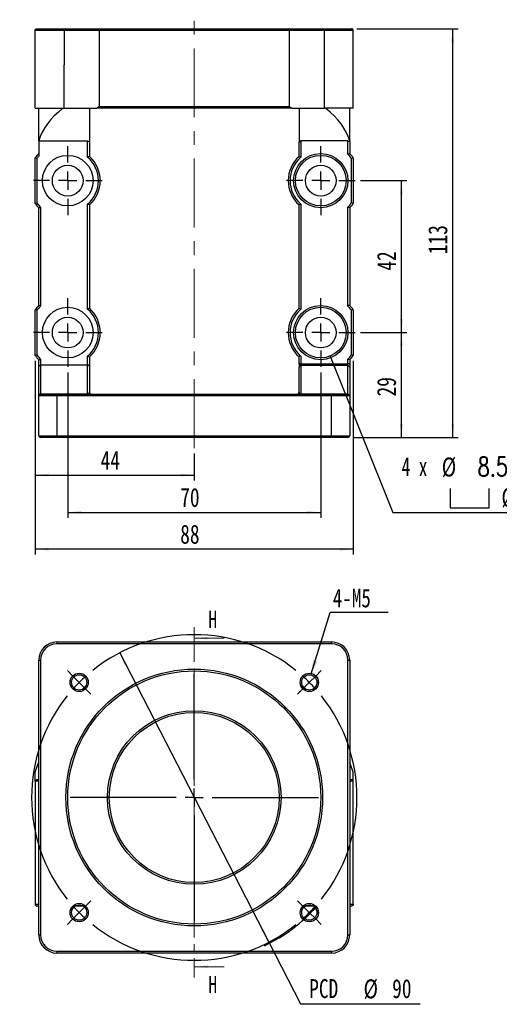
# Model space of a CAD drawing. Header units: millimetres. Extents: x 29 to 274, y 0 to 199.
# Tile 1 of 5: x 29 to 117, y 10 to 191. Entities that reach past the tile are written whole.
import ezdxf

# ---------------------------------------------------------------- set-up
doc = ezdxf.new("R2010")
doc.units = ezdxf.units.MM
doc.linetypes.add('CENTER', pattern=[10.16, 6.35, -1.27, 1.27, -1.27])
doc.linetypes.add('CENTERX2', pattern=[20.32, 12.7, -2.54, 2.54, -2.54])
doc.layers.add('FORMAT', color=7, linetype='Continuous')
doc.styles.add('SLDTEXTSTYLE0', font='TXT', dxfattribs={"width": 0.75})
doc.styles.add('SLDTEXTSTYLE1', font='TXT', dxfattribs={"width": 0.75, "bigfont": 'bigfont'})
doc.styles.add('SLDTEXTSTYLE4', font='TXT', dxfattribs={"width": 0.666667})
doc.dimstyles.new('SLDDIMSTYLE0', dxfattribs={"dimtxt": 3.5, "dimasz": 2.5, "dimexe": 0, "dimexo": 0.0625, "dimgap": 0.875, "dimtad": 0, "dimtih": 1, "dimtoh": 1, "dimdec": 1, "dimlfac": 1.5, "dimrnd": 1e-09, "dimzin": 12, "dimdsep": 46, "dimtxsty": 'SLDTEXTSTYLE0', "dimsah": 1, "dimcen": 0, "dimadec": 0, "dimazin": 3, "dimtfac": 1, "dimtdec": 1, "dimtmove": 0, "dimatfit": 3, "dimfxl": 0, "dimfrac": 2, "dimtolj": 1, "dimtzin": 12, "dimarcsym": 0})
doc.dimstyles.new('SLDDIMSTYLE1', dxfattribs={"dimtxt": 0.18, "dimasz": 2.5, "dimexe": 0, "dimexo": 0.0625, "dimgap": 0, "dimtad": 0, "dimtih": 1, "dimtoh": 1, "dimdec": 0, "dimrnd": 1e-09, "dimzin": 0, "dimdsep": 46, "dimtxsty": 'Standard', "dimsah": 1, "dimcen": 0.09, "dimadec": 0, "dimazin": 0, "dimtfac": 2.5, "dimtdec": 0, "dimtofl": 0, "dimtmove": 0, "dimatfit": 3, "dimfxl": 0, "dimfrac": 2, "dimtolj": 1, "dimtzin": 0, "dimarcsym": 0})
doc.dimstyles.new('SLDDIMSTYLE2', dxfattribs={"dimtxt": 3.5, "dimasz": 2.5, "dimexe": 0, "dimexo": 0.0625, "dimgap": 0.875, "dimtad": 1, "dimlfac": 1.5, "dimrnd": 1e-09, "dimzin": 12, "dimdsep": 46, "dimtxsty": 'SLDTEXTSTYLE0', "dimsah": 1, "dimcen": 0.09, "dimadec": 0, "dimazin": 3, "dimtfac": 1, "dimtofl": 0, "dimtmove": 0, "dimatfit": 3, "dimfxl": 0, "dimfrac": 2, "dimtolj": 1, "dimtzin": 12, "dimarcsym": 0})
doc.dimstyles.new('SLDDIMSTYLE6', dxfattribs={"dimtxt": 3.5, "dimasz": 2.5, "dimexe": 0, "dimexo": 0.0625, "dimgap": 0.875, "dimtad": 0, "dimtih": 1, "dimtoh": 1, "dimdec": 1, "dimlfac": 1.5, "dimrnd": 1e-09, "dimzin": 12, "dimdsep": 46, "dimtxsty": 'SLDTEXTSTYLE0', "dimsah": 1, "dimcen": 0, "dimadec": 0, "dimazin": 3, "dimtfac": 1, "dimtofl": 0, "dimtmove": 0, "dimatfit": 3, "dimfxl": 0, "dimfrac": 2, "dimtolj": 1, "dimtzin": 12, "dimarcsym": 0})

# ---------------------------------------------------------------- blocks, each defined once
blk = doc.blocks.new('_D')
at = {"layer": 'FORMAT', "color": 7}
for p, q in [((46.96, 74.47), (74.45, 21.14)), ((74.45, 21.14), (80.31, 9.77)), ((80.31, 9.77), (102.38, 9.77))]:
    blk.add_line(p, q, dxfattribs=at)
blk.add_arc((60.71, 47.81), 30.23, 295.3666, 318.4511, dxfattribs=at)
for points in [[(46.96, 74.47), (47.88, 72.13), (48.33, 72.36)], [(74.45, 21.14), (73.53, 23.48), (73.09, 23.25)]]:
    blk.add_solid(points, dxfattribs=at)
at = {"layer": 'FORMAT', "color": 7, "char_height": 3.5, "attachment_point": 1, "style": 'SLDTEXTSTYLE0'}
for s, insert in [('PCD', (81.9, 14.34)), ('%%c', (91.93, 14.29)), ('90', (97.2, 14.34))]:
    blk.add_mtext(s, dxfattribs=dict(at, insert=insert))
blk = doc.blocks.new('SW_NOTE_0')
at = {"layer": 'FORMAT', "color": 0}
blk.add_line((10.7, 0), (0, 0), dxfattribs=at)
at = {"layer": 'FORMAT', "color": 0, "insert": (0.5, 4.38), "char_height": 3.44, "attachment_point": 1, "style": 'SLDTEXTSTYLE0'}
blk.add_mtext('4-M5', dxfattribs=at)
blk = doc.blocks.new('SW_CENTERMARKSYMBOL_0')
at = {"layer": 'FORMAT', "color": 0}
for p, q in [((-43.6, 1.18), (-44.59, 2.17)), ((1.18, 1.18), (2.17, 2.17)), ((-42.43, 0), (-43.6, 1.18)), ((-21.21, -17.88), (-21.21, 1.67)), ((0, 0), (-1.18, -1.18)), ((0, 0), (1.18, 1.18)), ((-42.43, 0), (-41.25, -1.18)), ((-41.25, -1.18), (-40.26, -2.17)), ((-1.18, -1.18), (-2.17, -2.17)), ((-21.21, -21.21), (-21.21, -19.55)), ((-24.55, -21.21), (-44.09, -21.21)), ((-21.21, -21.21), (-22.88, -21.21)), ((-21.21, -21.21), (-21.21, -22.88)), ((-21.21, -21.21), (-19.55, -21.21)), ((-17.88, -21.21), (1.67, -21.21)), ((-21.21, -24.55), (-21.21, -44.09)), ((-42.43, -42.43), (-41.25, -41.25)), ((-41.25, -41.25), (-40.26, -40.26)), ((-1.18, -41.25), (-2.17, -40.26)), ((0, -42.43), (-1.18, -41.25)), ((-42.43, -42.43), (-43.6, -43.6)), ((0, -42.43), (1.18, -43.6)), ((-43.6, -43.6), (-44.59, -44.59)), ((1.18, -43.6), (2.17, -44.59))]:
    blk.add_line(p, q, dxfattribs=at)
for start, end in [(51.3662, 128.6338), (131.8169, 135), (45, 48.1831), (41.8169, 45), (135, 138.1831), (141.3662, 218.6338), (321.3662, 38.6338), (221.8169, 225), (315, 318.1831), (225, 228.1831), (311.8169, 315), (231.3662, 308.6338)]:
    blk.add_arc((-21.21, -21.21), 30, start, end, dxfattribs=at)
blk = doc.blocks.new('SW_SYMBOL_HOLE_SPOT')
at = {"layer": 'FORMAT', "color": 0}
for p, q in [((0, 875), (0, 75)), ((1600, 75), (1600, 875)), ((0, 75), (1600, 75))]:
    blk.add_line(p, q, dxfattribs=at)
blk = doc.blocks.new('_D_6')
at = {"layer": 'FORMAT'}
for p, q in [((85.78, 129.16), (97.35, 100.35)), ((97.35, 100.35), (139.35, 100.35))]:
    blk.add_line(p, q, dxfattribs=at)
blk.add_solid([(85.78, 129.16), (86.48, 126.75), (86.94, 126.93)], dxfattribs=at)
at = {"layer": 'FORMAT', "xscale": 0.004470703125, "yscale": 0.004470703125, "zscale": 0.004470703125}
blk.add_blockref('SW_SYMBOL_HOLE_SPOT', (107.91, 100.84), dxfattribs=at)
at = {"layer": 'FORMAT', "char_height": 3.5, "attachment_point": 1}
for s, insert, style in [('4 x', (98.94, 110.53), 'SLDTEXTSTYLE4'), ('%%c', (106.35, 110.47), 'SLDTEXTSTYLE0'), ('8.5 \\M+18AAE\\M+19153\\M+18AD1\\M+190FA', (112.95, 110.53), 'SLDTEXTSTYLE1'), ('%%c', (117.35, 104.86), 'SLDTEXTSTYLE0'), ('14', (123.94, 104.92), 'SLDTEXTSTYLE0')]:
    blk.add_mtext(s, dxfattribs=dict(at, insert=insert, style=style))
blk = doc.blocks.new('_D_7')
at = {"layer": 'FORMAT', "color": 7}
for p, q in [((91.37, 161.49), (99.91, 161.49)), ((98.91, 133.49), (98.91, 161.49)), ((91.37, 133.49), (99.91, 133.49))]:
    blk.add_line(p, q, dxfattribs=at)
for points in [[(98.91, 161.49), (98.66, 158.99), (99.16, 158.99)], [(98.91, 133.49), (99.16, 135.99), (98.66, 135.99)]]:
    blk.add_solid(points, dxfattribs=at)
at = {"layer": 'FORMAT', "color": 7, "insert": (94.4, 144.9), "char_height": 3.5, "attachment_point": 1, "rotation": 90, "style": 'SLDTEXTSTYLE0'}
blk.add_mtext('42', dxfattribs=at)
blk = doc.blocks.new('_D_8')
at = {"layer": 'FORMAT', "color": 7}
for p, q in [((37.37, 126.16), (37.37, 99.35)), ((84.04, 126.16), (84.04, 99.35)), ((37.37, 100.35), (84.04, 100.35))]:
    blk.add_line(p, q, dxfattribs=at)
for points in [[(37.37, 100.35), (39.87, 100.1), (39.87, 100.6)], [(84.04, 100.35), (81.54, 100.6), (81.54, 100.1)]]:
    blk.add_solid(points, dxfattribs=at)
at = {"layer": 'FORMAT', "color": 7, "insert": (58.12, 104.86), "char_height": 3.5, "attachment_point": 1, "style": 'SLDTEXTSTYLE0'}
blk.add_mtext('70', dxfattribs=at)
blk = doc.blocks.new('_D_9')
at = {"layer": 'FORMAT', "color": 7}
for p, q in [((31.37, 128.27), (31.37, 106.22)), ((60.71, 111.22), (60.71, 106.22)), ((31.37, 107.22), (60.71, 107.22))]:
    blk.add_line(p, q, dxfattribs=at)
for points in [[(31.37, 107.22), (33.87, 106.97), (33.87, 107.47)], [(60.71, 107.22), (58.21, 107.47), (58.21, 106.97)]]:
    blk.add_solid(points, dxfattribs=at)
at = {"layer": 'FORMAT', "color": 7, "insert": (43.45, 111.73), "char_height": 3.5, "attachment_point": 1, "style": 'SLDTEXTSTYLE0'}
blk.add_mtext('44', dxfattribs=at)
blk = doc.blocks.new('_D_10')
at = {"layer": 'FORMAT', "color": 7}
for p, q in [((31.37, 128.27), (31.37, 92.57)), ((90.04, 128.27), (90.04, 92.57)), ((90.04, 93.57), (31.37, 93.57))]:
    blk.add_line(p, q, dxfattribs=at)
for points in [[(31.37, 93.57), (33.87, 93.32), (33.87, 93.82)], [(90.04, 93.57), (87.54, 93.82), (87.54, 93.32)]]:
    blk.add_solid(points, dxfattribs=at)
at = {"layer": 'FORMAT', "color": 7, "insert": (58.12, 98.08), "char_height": 3.5, "attachment_point": 1, "style": 'SLDTEXTSTYLE0'}
blk.add_mtext('88', dxfattribs=at)
blk = doc.blocks.new('_D_11')
at = {"layer": 'FORMAT', "color": 7}
for p, q in [((91.37, 133.49), (99.91, 133.49)), ((98.91, 114.16), (98.91, 133.49)), ((90.04, 114.16), (99.91, 114.16))]:
    blk.add_line(p, q, dxfattribs=at)
for points in [[(98.91, 133.49), (98.66, 130.99), (99.16, 130.99)], [(98.91, 114.16), (99.16, 116.66), (98.66, 116.66)]]:
    blk.add_solid(points, dxfattribs=at)
at = {"layer": 'FORMAT', "color": 7, "insert": (94.4, 121.72), "char_height": 3.5, "attachment_point": 1, "rotation": 90, "style": 'SLDTEXTSTYLE0'}
blk.add_mtext('29', dxfattribs=at)
blk = doc.blocks.new('_D_12')
at = {"layer": 'FORMAT', "color": 7}
for p, q in [((90.71, 189.49), (109.37, 189.49)), ((108.37, 114.16), (108.37, 189.49)), ((90.04, 114.16), (109.37, 114.16))]:
    blk.add_line(p, q, dxfattribs=at)
for points in [[(108.37, 189.49), (108.12, 186.99), (108.62, 186.99)], [(108.37, 114.16), (108.62, 116.66), (108.12, 116.66)]]:
    blk.add_solid(points, dxfattribs=at)
at = {"layer": 'FORMAT', "color": 7, "insert": (103.86, 147.94), "char_height": 3.5, "attachment_point": 1, "rotation": 90, "style": 'SLDTEXTSTYLE0'}
blk.add_mtext('113', dxfattribs=at)
blk = doc.blocks.new('SW_CENTERMARKSYMBOL_1')
at = {"layer": 'FORMAT', "color": 0}
for p, q in [((0, 3.33), (0, 6.33)), ((-3.33, 0), (-6.33, 0)), ((0, 0), (-1.67, 0)), ((0, 0), (0, 1.67)), ((0, 0), (0, -1.67)), ((0, 0), (1.67, 0)), ((3.33, 0), (6.33, 0)), ((0, -3.33), (0, -6.33))]:
    blk.add_line(p, q, dxfattribs=at)
blk = doc.blocks.new('SW_CENTERMARKSYMBOL_2')
at = {"layer": 'FORMAT', "color": 0}
for p, q in [((0, 3.33), (0, 6.33)), ((-3.33, 0), (-6.33, 0)), ((0, 0), (-1.67, 0)), ((0, 0), (0, 1.67)), ((0, 0), (0, -1.67)), ((0, 0), (1.67, 0)), ((3.33, 0), (6.33, 0)), ((0, -3.33), (0, -6.33))]:
    blk.add_line(p, q, dxfattribs=at)
blk = doc.blocks.new('SW_CENTERMARKSYMBOL_3')
at = {"layer": 'FORMAT', "color": 0}
for p, q in [((0, 3.33), (0, 6.33)), ((-3.33, 0), (-6.33, 0)), ((0, 0), (-1.67, 0)), ((0, 0), (0, 1.67)), ((0, 0), (0, -1.67)), ((0, 0), (1.67, 0)), ((3.33, 0), (6.33, 0)), ((0, -3.33), (0, -6.33))]:
    blk.add_line(p, q, dxfattribs=at)
blk = doc.blocks.new('SW_CENTERMARKSYMBOL_4')
at = {"layer": 'FORMAT', "color": 0}
for p, q in [((0, 3.33), (0, 6.33)), ((-3.33, 0), (-6.33, 0)), ((0, 0), (-1.67, 0)), ((0, 0), (0, 1.67)), ((0, 0), (0, -1.67)), ((0, 0), (1.67, 0)), ((3.33, 0), (6.33, 0)), ((0, -3.33), (0, -6.33))]:
    blk.add_line(p, q, dxfattribs=at)

msp = doc.modelspace()

# ---------------------------------------------------------------- linework, layer by layer
at = {"color": 7, "linetype": 'Continuous', "lineweight": 25}
for p, q in [((31.3721, 174.8239), (31.3721, 189.1572)), ((36.7055, 189.1572), (31.3721, 189.1572)), ((31.7055, 189.4906), (36.9845, 189.4906)), ((36.7055, 189.1572), (36.7055, 182.8239)), ((43.1555, 189.1572), (36.7055, 189.1572)), ((36.9845, 189.4906), (43.2699, 189.4906)), ((78.2554, 189.1572), (43.1555, 189.1572)), ((43.1555, 189.1572), (43.1555, 175.1572)), ((43.2699, 189.4906), (78.1411, 189.4906)), ((78.1411, 189.4906), (84.4264, 189.4906)), ((84.7055, 189.1572), (78.2554, 189.1572)), ((78.2554, 175.1572), (78.2554, 189.1572)), ((84.4264, 189.4906), (89.7055, 189.4906)), ((84.7055, 182.8239), (84.7055, 189.1572)), ((90.0388, 189.1572), (84.7055, 189.1572)), ((90.0388, 174.8239), (90.0388, 189.1572)), ((36.7055, 182.8239), (36.7052, 182.8239)), ((36.7052, 174.8239), (36.7052, 182.8239)), ((36.7055, 174.8239), (36.7055, 182.8239)), ((84.7055, 174.8239), (84.7055, 182.8239)), ((84.7057, 182.8239), (84.7055, 182.8239)), ((84.7057, 174.8239), (84.7057, 182.8239)), ((31.3721, 174.8239), (36.7052, 174.8239)), ((32.0388, 168.8239), (32.0388, 174.8239)), ((36.7052, 174.8239), (36.7055, 174.8239)), ((36.7055, 174.8239), (42.7333, 174.8239)), ((41.3721, 174.8239), (41.3721, 168.6572)), ((78.6777, 174.8239), (42.7333, 174.8239)), ((43.1555, 175.1572), (78.2554, 175.1572)), ((78.6777, 174.8239), (84.7055, 174.8239)), ((80.0388, 174.8239), (80.0388, 168.6572)), ((84.7055, 174.8239), (84.7057, 174.8239)), ((90.0388, 174.8239), (84.7057, 174.8239)), ((89.3721, 168.8239), (89.3721, 174.8239)), ((32.0388, 168.8239), (41.0388, 168.8239)), ((32.0388, 168.8239), (32.0388, 166.0244)), ((41.0388, 168.8239), (41.3721, 168.6572)), ((41.0388, 165.8111), (41.0388, 168.8239)), ((80.0388, 168.6572), (80.3721, 168.8239)), ((89.0388, 168.8239), (80.3721, 168.8239)), ((80.3721, 168.8239), (80.3721, 165.8111)), ((89.0388, 168.8239), (89.3721, 168.6572)), ((89.0388, 166.3895), (89.0388, 168.8239)), ((89.3721, 168.8239), (89.3721, 168.6572)), ((41.3721, 168.6572), (41.3721, 165.9627)), ((80.0388, 165.9627), (80.0388, 168.6572)), ((89.3721, 168.6572), (89.3721, 166.5238)), ((31.3721, 157.2742), (31.3721, 165.7069)), ((31.7055, 165.6002), (31.7055, 157.381)), ((89.7055, 157.381), (89.7055, 165.6002)), ((90.0388, 165.7069), (90.0388, 157.2742)), ((32.0388, 138.5238), (32.0388, 156.4573)), ((32.3721, 156.5916), (32.3721, 138.3895)), ((41.0388, 137.8111), (41.0388, 157.1701)), ((41.3721, 157.0184), (41.3721, 137.9627)), ((80.0388, 137.9627), (80.0388, 157.0184)), ((80.3721, 157.1701), (80.3721, 137.8111)), ((89.0388, 138.3895), (89.0388, 156.5916)), ((89.3721, 156.4573), (89.3721, 138.5238)), ((31.3721, 129.2742), (31.3721, 137.7069)), ((31.7055, 137.6002), (31.7055, 129.381)), ((89.7055, 129.381), (89.7055, 137.6002)), ((90.0388, 137.7069), (90.0388, 129.2742)), ((41.0388, 127.4906), (41.0388, 129.1701)), ((41.3721, 129.0184), (41.3721, 127.2571)), ((80.0388, 127.724), (80.0388, 129.0184)), ((80.3721, 129.1701), (80.3721, 127.724)), ((32.0388, 127.2571), (32.0388, 128.4573)), ((32.3721, 127.4906), (32.0388, 127.2571)), ((32.0388, 121.864), (32.0388, 127.2571)), ((32.3721, 128.5916), (32.3721, 127.4906)), ((32.3721, 127.4906), (32.3721, 122.1773)), ((41.0388, 127.4906), (32.3721, 127.4906)), ((41.0388, 122.1773), (41.0388, 127.4906)), ((41.3721, 127.2571), (41.3721, 122.4906)), ((80.3721, 127.724), (80.0388, 127.724)), ((80.0388, 127.724), (80.0388, 127.0975)), ((80.0388, 122.4906), (80.0388, 127.0975)), ((80.3721, 127.4108), (80.3721, 127.724)), ((80.3721, 127.724), (89.0388, 127.724)), ((80.3721, 127.4108), (80.3721, 122.1773)), ((89.0388, 127.4108), (80.3721, 127.4108)), ((89.0388, 127.724), (89.0388, 128.5916)), ((89.0388, 127.4108), (89.0388, 127.724)), ((89.3721, 127.724), (89.0388, 127.724)), ((89.0388, 122.1773), (89.0388, 127.4108)), ((89.3721, 127.0975), (89.0388, 127.4108)), ((89.3721, 128.4573), (89.3721, 127.724)), ((89.3721, 127.724), (89.3721, 127.0975)), ((89.3721, 127.0975), (89.3721, 121.864)), ((32.0388, 121.864), (32.3721, 122.1773)), ((32.0388, 121.8239), (32.3721, 122.1572)), ((32.0388, 121.8239), (32.0388, 121.864)), ((32.0388, 114.4906), (32.0388, 121.8239)), ((35.3721, 121.8239), (32.0388, 121.8239)), ((32.3721, 122.1773), (32.3721, 122.1572)), ((32.3721, 122.1773), (41.0388, 122.1773)), ((32.3721, 122.1572), (35.3721, 122.1572)), ((35.3721, 121.8239), (35.3721, 122.1572)), ((35.3721, 122.1572), (86.0388, 122.1572)), ((35.3721, 121.8239), (35.3721, 114.4906)), ((86.0388, 121.8239), (35.3721, 121.8239)), ((41.0388, 122.1773), (41.0388, 122.1572)), ((80.3721, 122.1572), (80.3721, 122.1773)), ((80.3721, 122.1773), (89.0388, 122.1773)), ((86.0388, 121.8239), (86.0388, 122.1572)), ((86.0388, 122.1572), (89.0388, 122.1572)), ((86.0388, 114.4906), (86.0388, 121.8239)), ((89.3721, 121.8239), (86.0388, 121.8239)), ((89.0388, 122.1572), (89.0388, 122.1773)), ((89.3721, 121.864), (89.0388, 122.1773)), ((89.3721, 121.8239), (89.0388, 122.1572)), ((89.3721, 121.864), (89.3721, 121.8239)), ((89.3721, 121.8239), (89.3721, 114.4906)), ((32.0388, 114.4906), (35.3721, 114.4906)), ((35.3721, 114.4906), (86.0388, 114.4906)), ((35.3721, 114.4906), (35.3721, 114.1572)), ((86.0388, 114.4906), (89.3721, 114.4906)), ((86.0388, 114.4906), (86.0388, 114.1572)), ((35.3721, 114.1572), (32.3721, 114.1572)), ((86.0388, 114.1572), (35.3721, 114.1572)), ((89.0388, 114.1572), (86.0388, 114.1572)), ((35.3721, 76.4718), (86.0388, 76.4718)), ((35.3721, 76.4718), (35.3721, 76.1385)), ((86.0388, 76.4718), (86.0388, 76.1385)), ((86.0388, 76.1385), (35.3721, 76.1385)), ((32.0388, 73.1385), (32.3721, 73.1385)), ((32.0388, 22.4718), (32.0388, 73.1385)), ((32.3721, 73.1385), (32.3721, 22.4718)), ((89.0388, 73.1385), (89.3721, 73.1385)), ((89.0388, 22.4718), (89.0388, 73.1385)), ((89.3721, 73.1385), (89.3721, 22.4718)), ((31.3721, 50.8052), (31.3721, 52.4718)), ((31.7055, 51.1385), (32.0388, 51.1385)), ((89.3721, 51.1385), (89.7055, 51.1385)), ((90.0388, 50.8052), (90.0388, 52.4718)), ((32.0388, 50.8052), (31.3721, 50.8052)), ((31.3721, 50.8052), (31.3721, 28.1385)), ((90.0388, 50.8052), (89.3721, 50.8052)), ((90.0388, 28.1385), (90.0388, 50.8052)), ((31.3721, 28.1385), (32.0388, 28.1385)), ((32.0388, 27.8052), (31.7055, 27.8052)), ((40.1909, 27.8052), (38.7936, 27.8052)), ((82.6173, 27.8052), (81.22, 27.8052)), ((89.3721, 28.1385), (90.0388, 28.1385)), ((89.7055, 27.8052), (89.3721, 27.8052)), ((32.0388, 22.4718), (32.3721, 22.4718)), ((89.0388, 22.4718), (89.3721, 22.4718)), ((35.3721, 19.4718), (86.0388, 19.4718)), ((35.3721, 19.4718), (35.3721, 19.1385)), ((86.0388, 19.1385), (35.3721, 19.1385)), ((86.0388, 19.4718), (86.0388, 19.1385))]:
    msp.add_line(p, q, dxfattribs=at)
at = {"color": 7, "linetype": 'CENTER', "lineweight": 18}
msp.add_line((60.7055, 79.1746), (60.7055, 14.6169), dxfattribs=at)
at = {"color": 7, "linetype": 'Continuous', "lineweight": 18}
for p, q in [((66.2055, 77.1746), (60.7055, 77.1746)), ((66.2055, 16.6169), (60.7055, 16.6169))]:
    msp.add_line(p, q, dxfattribs=at)
at = {"color": 7, "linetype": 'Continuous', "lineweight": 25, "flags": 128}
for points in [[(40.1422, 67.7783), (40.2299, 67.8683), (40.7323, 68.3685)], [(80.6787, 68.3685), (81.181, 67.8683), (81.2688, 67.7783)], [(31.3721, 52.4718), (31.8827, 53.9176), (32.0388, 54.3323)], [(90.0388, 52.4718), (89.5282, 53.9176), (89.3721, 54.3323)]]:
    msp.add_lwpolyline(points, dxfattribs=at)
at = {"color": 7, "linetype": 'Continuous', "lineweight": 25}
for centre, radius in [((37.3721, 161.4906), 4.6667), ((84.0388, 161.4906), 5), ((84.0388, 161.4906), 4.6667), ((37.3721, 161.4906), 2.8333), ((84.0388, 161.4906), 2.8333), ((37.3721, 133.4906), 4.6667), ((84.0388, 133.4906), 5), ((84.0388, 133.4906), 4.6667), ((37.3721, 133.4906), 2.8333), ((84.0388, 133.4906), 2.8333), ((60.7055, 47.8052), 23.6667), ((60.7055, 47.8052), 23.3333), ((39.4923, 69.0184), 1.6833), ((39.4923, 69.0184), 1.4), ((81.9187, 69.0184), 1.6833), ((81.9187, 69.0184), 1.4), ((60.7055, 47.8052), 16), ((60.7055, 47.8052), 15.6667), ((39.4923, 26.5919), 1.6833), ((39.4923, 26.5919), 1.4), ((81.9187, 26.5919), 1.6833), ((81.9187, 26.5919), 1.4)]:
    msp.add_circle(centre, radius, dxfattribs=at)
for centre, radius, start, end in [((37.0143, 189.1822), 0.3098, 95.513276, 184.614238), ((84.3966, 189.1822), 0.3098, 355.385959, 84.486527), ((60.7055, 152.4906), 28.6667, 127.749242, 128.824517), ((60.7055, 152.4906), 28.6667, 51.175483, 52.250758), ((37.3721, 161.4906), 7.3333, 136.658242, 144.903199), ((37.3721, 161.4906), 7, 139.632406, 144.049432), ((37.3721, 161.4906), 5.6667, 310.320215, 49.679785), ((37.3721, 161.4906), 6, 311.810315, 48.189685), ((84.0388, 161.4906), 6, 131.810315, 228.189685), ((84.0388, 161.4906), 5.6667, 130.320215, 229.679785), ((84.0388, 161.4906), 7, 35.950568, 44.415309), ((84.0388, 161.4906), 7.3333, 35.096801, 43.341758), ((37.3721, 161.4906), 7.3333, 215.096801, 223.341758), ((37.3721, 161.4906), 7, 215.950568, 224.415309), ((84.0388, 161.4906), 7, 315.584691, 324.049432), ((84.0388, 161.4906), 7.3333, 316.658242, 324.903199), ((37.3721, 133.4906), 7.3333, 136.658242, 144.903199), ((37.3721, 133.4906), 7, 135.584691, 144.049432), ((37.3721, 133.4906), 6, 311.810315, 48.189685), ((84.0388, 133.4906), 6, 131.810315, 228.189685), ((84.0388, 133.4906), 7, 35.950568, 44.415309), ((84.0388, 133.4906), 7.3333, 35.096801, 43.341758), ((37.3721, 133.4906), 5.6667, 310.320215, 49.679785), ((84.0388, 133.4906), 5.6667, 130.320215, 229.679785), ((37.3721, 133.4906), 7.3333, 215.096801, 223.341758), ((37.3721, 133.4906), 7, 215.950568, 224.415309), ((84.0388, 133.4906), 7, 315.584691, 324.049432), ((84.0388, 133.4906), 7.3333, 316.658242, 324.903199), ((80.3624, 127.0872), 0.3238, 88.277596, 178.166808), ((41.7055, 122.4906), 0.3333, 180, 270), ((79.7055, 122.4906), 0.3333, 270, 0), ((32.3721, 114.4906), 0.3333, 180, 270), ((89.0388, 114.4906), 0.3333, 270, 0), ((35.3721, 73.1385), 3.3333, 90, 180), ((86.0388, 73.1385), 3.3333, 0, 90), ((35.3721, 73.1385), 3, 90, 180), ((86.0388, 73.1385), 3, 0, 90), ((35.3721, 22.4718), 3.3333, 180, 270), ((35.3721, 22.4718), 3, 180, 270), ((86.0388, 22.4718), 3, 270, 0), ((86.0388, 22.4718), 3.3333, 270, 0)]:
    msp.add_arc(centre, radius, start, end, dxfattribs=at)
at = {"color": 7, "linetype": 'Continuous', "lineweight": 18}
for centre in [(39.4923, 69.0184), (81.9187, 69.0184), (39.4923, 26.5919), (81.9187, 26.5919)]:
    msp.add_arc(centre, 1.6667, 255, 195, dxfattribs=at)
at = {"color": 7, "linetype": 'Continuous', "lineweight": 25}
for centre, major_axis, ratio, start_param, end_param in [((62.3411, 166.623), (30.6203, 0), 0.5, 2.57631622, 2.99734068), ((59.0699, 166.623), (30.6203, 0), 0.5, 0.14425197, 0.56527643), ((41.0388, 127.1359), (0.2357, 0.3365), 0.70042726, 5.49778714, 7.06858347), ((41.0388, 122.4906), (0.3333, 0), 0.93979342, 4.71238898, 6.28318531), ((80.3721, 122.4906), (0.3333, 0), 0.93979342, 3.14159265, 4.71238898)]:
    msp.add_ellipse(centre, major_axis=major_axis, ratio=ratio, start_param=start_param, end_param=end_param, dxfattribs=at)
for points, knots in [([(31.3721, 189.1572), (31.3721, 189.2459), (31.4088, 189.3324), (31.5321, 189.4549), (31.6192, 189.4906), (31.7055, 189.4906)], [0, 0, 0, 0, 0.5, 0.5, 1, 1, 1, 1]), ([(43.1555, 189.1572), (43.1555, 189.2478), (43.1687, 189.3356), (43.2114, 189.4567), (43.2408, 189.4906), (43.2699, 189.4906)], [0, 0, 0, 0, 0.5, 0.5, 1, 1, 1, 1]), ([(78.2554, 189.1572), (78.2554, 189.2478), (78.2422, 189.3356), (78.1996, 189.4567), (78.1701, 189.4906), (78.1411, 189.4906)], [0, 0, 0, 0, 0.5, 0.5, 1, 1, 1, 1]), ([(90.0388, 189.1572), (90.0388, 189.2459), (90.0021, 189.3324), (89.8788, 189.4549), (89.7917, 189.4906), (89.7055, 189.4906)], [0, 0, 0, 0, 0.5, 0.5, 1, 1, 1, 1]), ([(80.3721, 129.1701), (80.3312, 129.2048), (80.2857, 129.235), (80.2148, 129.2568), (80.1913, 129.2596), (80.1489, 129.2546), (80.1303, 129.2469), (80.0842, 129.2134), (80.0659, 129.1785), (80.0431, 129.1026), (80.0388, 129.0612), (80.0388, 129.0184)], [0, 0, 0, 0, 0.25, 0.25, 0.375, 0.375, 0.5, 0.5, 0.75, 0.75, 1, 1, 1, 1]), ([(31.3721, 28.1385), (31.3721, 28.0482), (31.4105, 27.9606), (31.5348, 27.8393), (31.6208, 27.8052), (31.7055, 27.8052)], [0, 0, 0, 0, 0.5, 0.5, 1, 1, 1, 1]), ([(90.0388, 28.1385), (90.0388, 28.0482), (90.0004, 27.9606), (89.8762, 27.8393), (89.7901, 27.8052), (89.7055, 27.8052)], [0, 0, 0, 0, 0.5, 0.5, 1, 1, 1, 1])]:
    msp.add_open_spline(points, degree=3, knots=knots, dxfattribs=at)
for points in [[(31.7055, 165.6002), (31.5944, 165.6362), (31.4833, 165.6718), (31.3721, 165.7069)], [(41.3721, 165.9627), (41.2608, 165.9129), (41.1497, 165.8624), (41.0388, 165.8111)], [(80.0388, 165.9627), (80.1501, 165.9129), (80.2612, 165.8624), (80.3721, 165.8111)], [(89.3721, 166.5238), (89.2609, 166.4796), (89.1498, 166.4349), (89.0388, 166.3895)], [(90.0388, 165.7069), (89.9276, 165.6718), (89.8165, 165.6362), (89.7055, 165.6002)], [(31.3721, 157.2742), (31.4833, 157.3094), (31.5944, 157.3449), (31.7055, 157.381)], [(32.0388, 156.4573), (32.15, 156.5015), (32.2611, 156.5463), (32.3721, 156.5916)], [(41.3721, 157.0184), (41.2608, 157.0682), (41.1497, 157.1187), (41.0388, 157.1701)], [(80.0388, 157.0184), (80.1501, 157.0682), (80.2612, 157.1187), (80.3721, 157.1701)], [(89.3721, 156.4573), (89.2609, 156.5015), (89.1498, 156.5463), (89.0388, 156.5916)], [(90.0388, 157.2742), (89.9276, 157.3094), (89.8165, 157.3449), (89.7055, 157.381)], [(32.0388, 138.5238), (32.15, 138.4796), (32.2611, 138.4349), (32.3721, 138.3895)], [(41.3721, 137.9627), (41.2608, 137.9129), (41.1497, 137.8624), (41.0388, 137.8111)], [(80.0388, 137.9627), (80.1501, 137.9129), (80.2612, 137.8624), (80.3721, 137.8111)], [(89.3721, 138.5238), (89.2609, 138.4796), (89.1498, 138.4349), (89.0388, 138.3895)], [(31.3721, 137.7069), (31.4833, 137.6718), (31.5944, 137.6362), (31.7055, 137.6002)], [(90.0388, 137.7069), (89.9276, 137.6718), (89.8165, 137.6362), (89.7055, 137.6002)], [(31.3721, 129.2742), (31.4833, 129.3094), (31.5944, 129.3449), (31.7055, 129.381)], [(41.0388, 129.1701), (41.1497, 129.1187), (41.2608, 129.0682), (41.3721, 129.0184)], [(90.0388, 129.2742), (89.9276, 129.3094), (89.8165, 129.3449), (89.7055, 129.381)], [(32.0388, 128.4573), (32.15, 128.5015), (32.2611, 128.5463), (32.3721, 128.5916)], [(89.3721, 128.4573), (89.2609, 128.5015), (89.1498, 128.5463), (89.0388, 128.5916)], [(31.3721, 50.8052), (31.4833, 50.9163), (31.5944, 51.0274), (31.7055, 51.1385)], [(90.0388, 50.8052), (89.9276, 50.9163), (89.8165, 51.0274), (89.7055, 51.1385)]]:
    msp.add_open_spline(points, degree=3, dxfattribs=at)
at = {"color": 7, "linetype": 'Continuous', "lineweight": 18}
for points in [[(60.7055, 77.1746), (63.2055, 76.9246), (63.2055, 77.4246)], [(60.7055, 16.6169), (63.2055, 16.3669), (63.2055, 16.8669)]]:
    msp.add_solid(points, dxfattribs=at)
at = {"layer": 'FORMAT', "color": 7, "linetype": 'CENTERX2', "lineweight": 18}
msp.add_line((60.7055, 112.2174), (60.7055, 191.1572), dxfattribs=at)

# ---------------------------------------------------------------- block references
at = {"layer": 'FORMAT', "color": 7}
for name, p in [('SW_CENTERMARKSYMBOL_4', (37.3721, 161.4906)), ('SW_CENTERMARKSYMBOL_1', (84.0388, 161.4906)), ('SW_CENTERMARKSYMBOL_3', (37.3721, 133.4906)), ('SW_CENTERMARKSYMBOL_2', (84.0388, 133.4906)), ('SW_NOTE_0', (85.7577, 81.917)), ('SW_CENTERMARKSYMBOL_0', (81.9187, 69.0184))]:
    msp.add_blockref(name, p, dxfattribs=at)

# ---------------------------------------------------------------- texts
at = {"color": 7, "linetype": 'Continuous', "char_height": 3.175, "attachment_point": 1, "style": 'SLDTEXTSTYLE0'}
for insert in [(63.3144, 82.2181), (63.3144, 14.9374)]:
    msp.add_mtext('H', dxfattribs=dict(at, insert=insert))

# ---------------------------------------------------------------- dimensions: what is measured, and where the dimension line sits
at = {"layer": 'FORMAT', "color": 7}
for base, p1, p2, angle, picture, middle in [((108.3721, 189.4906), (89.0388, 114.1572), (89.7055, 189.4906), 90, '_D_12', (108.3721, 151.8239)), ((98.9072, 161.4906), (90.3721, 133.4906), (90.3721, 161.4906), 90, '_D_7', (98.9072, 147.4906)), ((98.9072, 133.4906), (89.0388, 114.1572), (90.3721, 133.4906), 90, '_D_11', (98.9072, 124.3033)), ((84.0388, 100.3517), (37.3721, 127.1572), (84.0388, 127.1572), 0, '_D_8', (60.7055, 100.3517))]:
    dim = msp.add_linear_dim(base=base, p1=p1, p2=p2, angle=angle, dimstyle='SLDDIMSTYLE2', dxfattribs=at)
    dim.commit()
    dim.dimension.update_dxf_attribs({"geometry": picture, "text_midpoint": middle, "dimtype": 160})
at = {"layer": 'FORMAT'}
dim = msp.add_diameter_dim_2p(p1=(82.2989, 137.8208), p2=(85.7787, 129.1604), text='4 x <> 完全貫穿\\P{\\fGDT;v}%%c 14 \\P', dimstyle='SLDDIMSTYLE6', dxfattribs=at)
dim.commit()
dim.dimension.update_dxf_attribs({"geometry": '_D_6', "text_midpoint": (119.1463, 105.9614), "dimtype": 163})
at = {"layer": 'FORMAT', "color": 7}
for base, p1, p2, picture, middle in [((60.7055, 107.2228), (31.3721, 129.2742), (60.7055, 112.2174), '_D_9', (46.0388, 107.2228)), ((31.3721, 93.5656), (90.0388, 129.2742), (31.3721, 129.2742), '_D_10', (60.7055, 93.5656))]:
    dim = msp.add_linear_dim(base=base, p1=p1, p2=p2, dimstyle='SLDDIMSTYLE2', dxfattribs=at)
    dim.commit()
    dim.dimension.update_dxf_attribs({"geometry": picture, "text_midpoint": middle, "dimtype": 160})
dim = msp.add_diameter_dim_2p(p1=(74.4537, 21.1408), p2=(46.9573, 74.4695), text='PCD<>', dimstyle='SLDDIMSTYLE0', dxfattribs=at)
dim.commit()
dim.dimension.update_dxf_attribs({"geometry": '_D', "text_midpoint": (92.1388, 12.5793), "dimtype": 163})

# ---------------------------------------------------------------- leaders
msp.add_leader([(82.2889, 70.6094), (85.7577, 81.917)], dimstyle='SLDDIMSTYLE1', dxfattribs=at)

doc.saveas('drawing.dxf')
